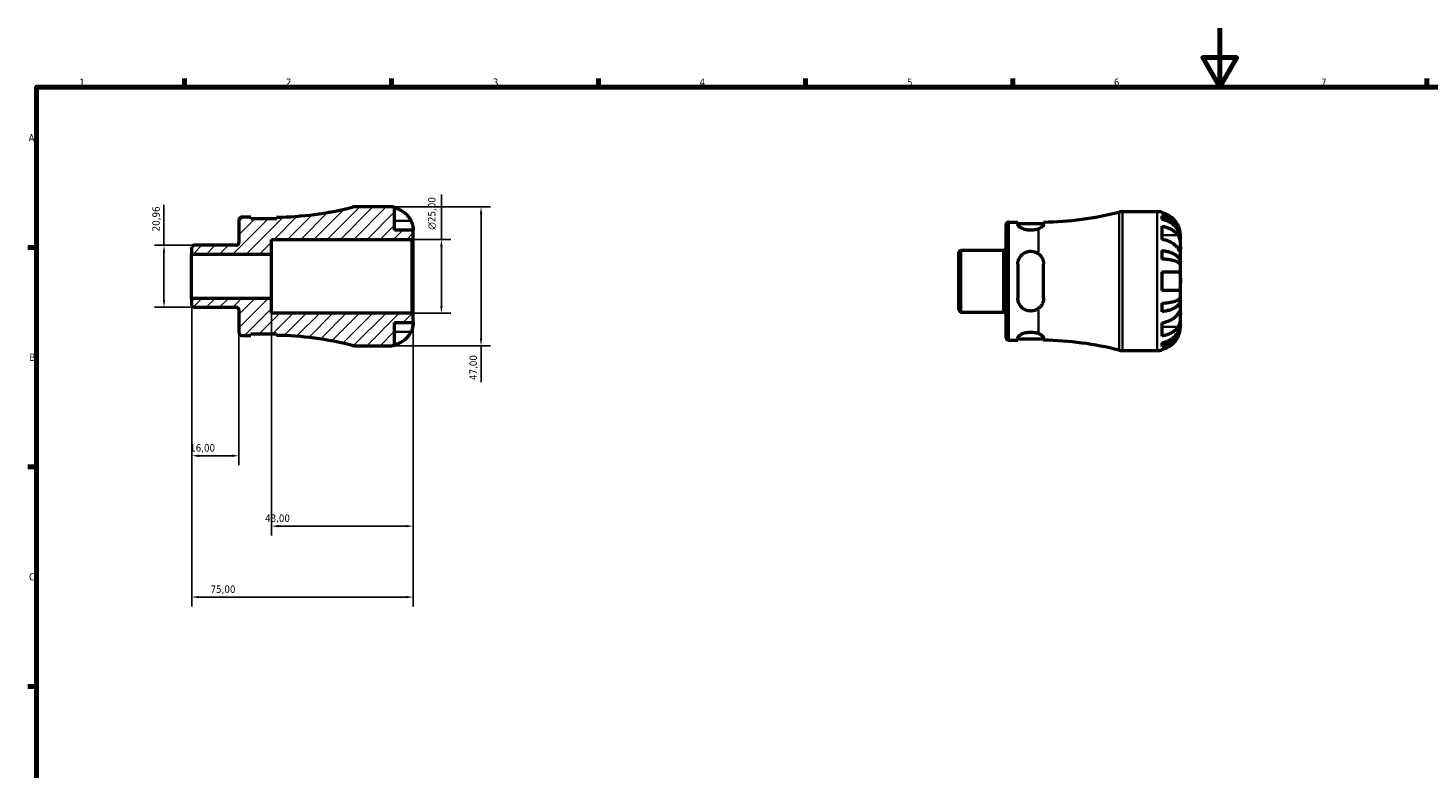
# Model space of a CAD drawing. Header units: millimetres. Extents: x 0 to 902, y 0 to 594.
# Tile 3 of 5: x 17 to 491, y 343 to 594. Entities that reach past the tile are written whole.
import ezdxf

# ---------------------------------------------------------------- set-up
doc = ezdxf.new("R2010")
doc.units = ezdxf.units.MM
for name, color, linetype, lineweight in [('Border (ISO)', 7, 'Continuous', 70), ('Dimension (ISO)', 7, 'Continuous', 25), ('Hatch (ISO)', 7, 'Continuous', 18), ('Visible (ISO)', 7, 'Continuous', 50), ('Visible Narrow (ISO)', 7, 'Continuous', 35)]:
    doc.layers.add(name, color=color, linetype=linetype, lineweight=lineweight)
doc.styles.add('Note Text (ISO)', font='tahoma.ttf')
doc.dimstyles.new('Default (ISO)', dxfattribs={"dimtxt": 2.5, "dimasz": 2.5, "dimexe": 3.175, "dimexo": 0, "dimgap": 0.762, "dimtad": 1, "dimrnd": 1e-08, "dimzin": 0, "dimtxsty": 'Note Text (ISO)', "dimcen": 0.09, "dimdle": 10, "dimclrd": 256, "dimclre": 256, "dimclrt": 232, "dimazin": 0, "dimtfac": 1.40208, "dimtmove": 0, "dimatfit": 3, "dimfxl": 1, "dimtolj": 1, "dimtzin": 0, "dimlwd": -1, "dimlwe": -1, "dimarcsym": 0})

# ---------------------------------------------------------------- blocks, each defined once
blk = doc.blocks.new('Borders Default Border')
at = {"layer": 'Border (ISO)'}
for p, q in [((70.08, 574), (70.08, 576.9)), ((140.17, 574), (140.17, 576.9)), ((210.25, 574), (210.25, 576.9)), ((280.33, 574), (280.33, 576.9)), ((350.42, 574), (350.42, 576.9)), ((490.58, 574), (490.58, 576.9)), ((20, 519.75), (17.1, 519.75)), ((20, 445.5), (17.1, 445.5)), ((20, 371.25), (17.1, 371.25))]:
    blk.add_line(p, q, dxfattribs=at)
at = {"layer": 'Border (ISO)', "flags": 128}
for points in [[(420.5, 594), (420.5, 574), (414.73, 584), (426.27, 584), (420.5, 574)], [(20, 20), (20, 574), (821, 574), (821, 20), (20, 20)]]:
    blk.add_lwpolyline(points, dxfattribs=at)
at = {"layer": 'Border (ISO)', "color": 232, "true_color": 0xca0064, "char_height": 2.5, "attachment_point": 7, "style": 'Note Text (ISO)'}
for s, insert in [('1', (34.48, 574.4)), ('2', (104.37, 574.4)), ('3', (174.43, 574.35)), ('4', (244.42, 574.4)), ('5', (314.64, 574.35)), ('6', (384.66, 574.35)), ('7', (454.77, 574.4)), ('A', (17.29, 555.62)), ('B', (17.59, 481.37)), ('C', (17.43, 407.08))]:
    blk.add_mtext(s, dxfattribs=dict(at, insert=insert))
blk = doc.blocks.new('*D7')
at = {"layer": 'Defpoints', "color": 0, "transparency": 16777216}
for p in [(63.13, 520.48), (73.13, 520.48), (73.13, 499.52)]:
    blk.add_point(p, dxfattribs=at)
at = {"layer": 'Dimension (ISO)', "transparency": 16777216}
for p, q in [((63.13, 520.48), (63.13, 534.22)), ((73.13, 520.48), (59.95, 520.48)), ((63.13, 502.02), (63.13, 517.98)), ((73.13, 499.52), (59.95, 499.52))]:
    blk.add_line(p, q, dxfattribs=at)
for points in [[(62.71, 517.98), (63.54, 517.98), (63.13, 520.48)], [(62.71, 502.02), (63.54, 502.02), (63.13, 499.52)]]:
    blk.add_solid(points, dxfattribs=at)
at = {"layer": 'Dimension (ISO)', "color": 232, "true_color": 0xca0064, "transparency": 16777216, "insert": (59.19, 525.2), "char_height": 2.5, "attachment_point": 1, "rotation": 90, "style": 'Note Text (ISO)'}
blk.add_mtext('\\A1;20,96', dxfattribs=at)
blk = doc.blocks.new('*D8')
at = {"layer": 'Defpoints', "color": 0, "transparency": 16777216}
for p in [(99.5, 502.5), (147.5, 497.03), (99.5, 425.47)]:
    blk.add_point(p, dxfattribs=at)
at = {"layer": 'Dimension (ISO)', "transparency": 16777216}
for p, q in [((99.5, 502.5), (99.5, 422.29)), ((147.5, 497.03), (147.5, 422.29)), ((145, 425.47), (102, 425.47))]:
    blk.add_line(p, q, dxfattribs=at)
for points in [[(102, 425.89), (102, 425.05), (99.5, 425.47)], [(145, 425.89), (145, 425.05), (147.5, 425.47)]]:
    blk.add_solid(points, dxfattribs=at)
at = {"layer": 'Dimension (ISO)', "color": 232, "true_color": 0xca0064, "transparency": 16777216, "insert": (97.33, 429.41), "char_height": 2.5, "attachment_point": 1, "style": 'Note Text (ISO)'}
blk.add_mtext('\\A1;48,00', dxfattribs=at)
blk = doc.blocks.new('*D9')
at = {"layer": 'Defpoints', "color": 0, "transparency": 16777216}
for p in [(147.03, 522.5), (157.03, 522.5), (147.03, 497.5)]:
    blk.add_point(p, dxfattribs=at)
at = {"layer": 'Dimension (ISO)', "transparency": 16777216}
for p, q in [((157.03, 522.5), (157.03, 537.63)), ((147.03, 522.5), (160.2, 522.5)), ((157.03, 500), (157.03, 520)), ((147.03, 497.5), (160.2, 497.5))]:
    blk.add_line(p, q, dxfattribs=at)
for points in [[(156.61, 520), (157.45, 520), (157.03, 522.5)], [(156.61, 500), (157.45, 500), (157.03, 497.5)]]:
    blk.add_solid(points, dxfattribs=at)
at = {"layer": 'Dimension (ISO)', "color": 232, "true_color": 0xca0064, "transparency": 16777216, "insert": (152.51, 525.76), "char_height": 2.5, "attachment_point": 1, "rotation": 90, "style": 'Note Text (ISO)'}
blk.add_mtext('\\A1;\\fAIGDT|b0|i0;\\H2.5000;\\ln\\fTahoma|b0|i0;\\H2.5000;25,00', dxfattribs=at)
blk = doc.blocks.new('*D10')
at = {"layer": 'Defpoints', "color": 0, "transparency": 16777216}
for p in [(139.62, 533.5), (139.62, 486.5), (170.47, 486.5)]:
    blk.add_point(p, dxfattribs=at)
at = {"layer": 'Dimension (ISO)', "transparency": 16777216}
for p, q in [((139.62, 533.5), (173.65, 533.5)), ((170.47, 531), (170.47, 489)), ((139.62, 486.5), (173.65, 486.5)), ((170.47, 486.5), (170.47, 474.13))]:
    blk.add_line(p, q, dxfattribs=at)
for points in [[(170.05, 531), (170.89, 531), (170.47, 533.5)], [(170.05, 489), (170.89, 489), (170.47, 486.5)]]:
    blk.add_solid(points, dxfattribs=at)
at = {"layer": 'Dimension (ISO)', "color": 232, "true_color": 0xca0064, "transparency": 16777216, "insert": (166.54, 474.9), "char_height": 2.5, "attachment_point": 1, "rotation": 90, "style": 'Note Text (ISO)'}
blk.add_mtext('\\A1;47,00', dxfattribs=at)
blk = doc.blocks.new('*D12')
at = {"layer": 'Defpoints', "color": 0, "transparency": 16777216}
for p in [(72.5, 502.5), (88.5, 490.95), (72.5, 449.27)]:
    blk.add_point(p, dxfattribs=at)
at = {"layer": 'Dimension (ISO)', "transparency": 16777216}
for p, q in [((72.5, 502.5), (72.5, 446.09)), ((88.5, 490.95), (88.5, 446.09)), ((86, 449.27), (75, 449.27))]:
    blk.add_line(p, q, dxfattribs=at)
for points in [[(75, 449.69), (75, 448.85), (72.5, 449.27)], [(86, 449.69), (86, 448.85), (88.5, 449.27)]]:
    blk.add_solid(points, dxfattribs=at)
at = {"layer": 'Dimension (ISO)', "color": 232, "true_color": 0xca0064, "transparency": 16777216, "insert": (71.98, 453.2), "char_height": 2.5, "attachment_point": 1, "style": 'Note Text (ISO)'}
blk.add_mtext('\\A1;16,00', dxfattribs=at)
blk = doc.blocks.new('*D13')
at = {"layer": 'Defpoints', "color": 0, "transparency": 16777216}
for p in [(72.5, 502.5), (147.5, 497.03), (72.5, 401.47)]:
    blk.add_point(p, dxfattribs=at)
at = {"layer": 'Dimension (ISO)', "transparency": 16777216}
for p, q in [((72.5, 502.5), (72.5, 398.3)), ((147.5, 497.03), (147.5, 398.3)), ((145, 401.47), (75, 401.47))]:
    blk.add_line(p, q, dxfattribs=at)
for points in [[(75, 401.89), (75, 401.05), (72.5, 401.47)], [(145, 401.89), (145, 401.05), (147.5, 401.47)]]:
    blk.add_solid(points, dxfattribs=at)
at = {"layer": 'Dimension (ISO)', "color": 232, "true_color": 0xca0064, "transparency": 16777216, "insert": (78.88, 405.4), "char_height": 2.5, "attachment_point": 1, "style": 'Note Text (ISO)'}
blk.add_mtext('\\A1;75,00', dxfattribs=at)

msp = doc.modelspace()

# ---------------------------------------------------------------- hatches: boundary and pattern name
at = {"layer": 'Hatch (ISO)'}
h = msp.add_hatch(dxfattribs=at)
h.set_pattern_fill('ANSI31', color=256, scale=25.4, style=0)
h.set_pattern_definition([(45, (0, 0), (-2.245064, 2.245064), [])])
edge = h.paths.add_edge_path()
edge.add_line((72.499, 500.151), (73.128, 499.522))
edge.add_line((73.128, 499.522), (87.574, 499.522))
edge.add_ellipse((87.574, 498.597), major_axis=(0, 0.925), ratio=1, start_angle=270, end_angle=360, ccw=False)
edge.add_line((88.499, 498.597), (88.499, 490.95))
edge.add_ellipse((89.424, 490.95), major_axis=(-0.925, 0), ratio=1, start_angle=0, end_angle=90)
edge.add_line((89.424, 490.025), (92.487, 490.025))
edge.add_line((92.487, 490.025), (92.487, 490.525))
edge.add_line((92.487, 490.525), (101.237, 490.525))
edge.add_line((101.237, 490.525), (101.237, 490.011))
edge.add_ellipse((99.499, 378.324), major_axis=(1.738, 111.687), ratio=1, start_angle=346.75479, end_angle=360, ccw=False)
edge.add_ellipse((127.928, 491.2), major_axis=(-1.148, -4.558), ratio=1, start_angle=0, end_angle=14.13648)
edge.add_line((127.928, 486.5), (139.624, 486.5))
edge.add_ellipse((139.624, 494.375), major_axis=(0, -7.875), ratio=1, start_angle=0, end_angle=11.53696)
edge.add_line((141.199, 486.659), (141.199, 494.375))
edge.add_line((141.199, 494.375), (147.499, 494.375))
edge.add_line((147.499, 494.375), (147.499, 497.03))
edge.add_line((147.499, 497.03), (147.029, 497.5))
edge.add_line((147.029, 497.5), (99.499, 497.5))
edge.add_line((99.499, 497.5), (99.499, 502.5))
edge.add_line((99.499, 502.5), (72.499, 502.5))
edge.add_line((72.499, 502.5), (72.499, 500.151))
edge = h.paths.add_edge_path()
edge.add_line((73.128, 520.477), (72.499, 519.849))
edge.add_line((72.499, 519.849), (72.499, 517.5))
edge.add_line((72.499, 517.5), (99.499, 517.5))
edge.add_line((99.499, 517.5), (99.499, 522.5))
edge.add_line((99.499, 522.5), (147.029, 522.5))
edge.add_line((147.029, 522.5), (147.499, 522.97))
edge.add_line((147.499, 522.97), (147.499, 525.625))
edge.add_line((147.499, 525.625), (141.199, 525.625))
edge.add_line((141.199, 525.625), (141.199, 533.341))
edge.add_ellipse((139.624, 525.625), major_axis=(1.575, 7.716), ratio=1, start_angle=0, end_angle=11.53696)
edge.add_line((139.624, 533.5), (127.928, 533.5))
edge.add_ellipse((127.928, 528.8), major_axis=(0, 4.7), ratio=1, start_angle=0, end_angle=14.13648)
edge.add_ellipse((99.499, 641.676), major_axis=(27.281, -108.318), ratio=1, start_angle=346.75479, end_angle=360, ccw=False)
edge.add_line((101.237, 529.989), (101.237, 529.475))
edge.add_line((101.237, 529.475), (92.487, 529.475))
edge.add_line((92.487, 529.475), (92.487, 529.975))
edge.add_line((92.487, 529.975), (89.424, 529.975))
edge.add_ellipse((89.424, 529.05), major_axis=(0, 0.925), ratio=1, start_angle=0, end_angle=90)
edge.add_line((88.499, 529.05), (88.499, 521.402))
edge.add_ellipse((87.574, 521.403), major_axis=(0.925, 0), ratio=1, start_angle=270, end_angle=360, ccw=False)
edge.add_line((87.574, 520.477), (73.128, 520.477))

# ---------------------------------------------------------------- linework, layer by layer
at = {"layer": 'Visible (ISO)'}
for p, q in [((139.624, 533.5), (127.928, 533.5)), ((141.199, 525.625), (141.199, 533.341)), ((387.583, 531.866), (399.279, 531.866)), ((400.854, 531.707), (400.854, 531.493)), ((88.499, 529.05), (88.499, 521.403)), ((92.487, 529.975), (89.424, 529.975)), ((92.487, 529.475), (92.487, 529.975)), ((101.237, 529.475), (92.487, 529.475)), ((101.237, 529.989), (101.237, 529.475)), ((348.154, 489.316), (348.154, 527.416)), ((349.079, 528.341), (352.142, 528.341)), ((352.142, 528.341), (352.142, 527.495)), ((352.142, 527.841), (360.892, 527.841)), ((360.892, 527.509), (360.892, 528.354)), ((400.854, 530.485), (400.854, 529.277)), ((400.854, 526.947), (400.854, 522.492)), ((99.499, 517.5), (99.499, 522.5)), ((99.499, 522.5), (147.029, 522.5)), ((147.499, 525.625), (141.199, 525.625)), ((147.029, 522.5), (147.499, 522.97)), ((147.029, 522.5), (147.029, 497.5)), ((147.499, 522.97), (147.499, 525.625)), ((147.499, 497.03), (147.499, 522.97)), ((407.154, 522.985), (407.142, 522.985)), ((407.154, 522.985), (407.154, 523.991)), ((407.154, 522.603), (407.154, 522.985)), ((407.154, 519.414), (407.154, 522.603)), ((73.128, 520.477), (72.499, 519.849)), ((72.499, 519.849), (72.499, 517.5)), ((72.499, 517.5), (99.499, 517.5)), ((72.499, 502.5), (72.499, 517.5)), ((87.574, 520.477), (73.128, 520.477)), ((99.499, 502.5), (99.499, 517.5)), ((332.154, 518.215), (332.783, 518.843)), ((332.154, 498.517), (332.154, 518.215)), ((332.783, 518.843), (347.229, 518.843)), ((332.783, 518.843), (332.783, 497.888)), ((400.854, 518.735), (400.854, 515.82)), ((407.154, 514.804), (407.154, 519.414)), ((352.142, 514.116), (352.142, 502.616)), ((360.892, 502.616), (360.892, 514.116)), ((407.154, 514.804), (406.245, 514.804)), ((407.154, 513.88), (407.154, 514.804)), ((407.154, 508.366), (407.154, 513.88)), ((400.854, 511.516), (400.854, 505.216)), ((407.154, 502.851), (407.154, 508.366)), ((99.499, 502.5), (72.499, 502.5)), ((72.499, 502.5), (72.499, 500.151)), ((99.499, 497.5), (99.499, 502.5)), ((407.154, 501.928), (407.154, 502.851)), ((72.499, 500.151), (73.128, 499.522)), ((73.128, 499.522), (87.574, 499.522)), ((88.499, 498.597), (88.499, 490.95)), ((332.154, 498.517), (332.783, 497.888)), ((332.783, 497.888), (347.229, 497.888)), ((400.854, 500.912), (400.854, 497.996)), ((407.154, 501.928), (406.245, 501.928)), ((407.154, 497.317), (407.154, 501.928)), ((147.029, 497.5), (99.499, 497.5)), ((141.199, 486.659), (141.199, 494.375)), ((141.199, 494.375), (147.499, 494.375)), ((147.499, 497.03), (147.029, 497.5)), ((147.499, 494.375), (147.499, 497.03)), ((400.854, 494.24), (400.854, 489.785)), ((407.154, 493.746), (407.142, 493.746)), ((407.154, 494.129), (407.154, 497.317)), ((407.154, 493.746), (407.154, 494.129)), ((407.154, 492.741), (407.154, 493.746)), ((89.424, 490.025), (92.487, 490.025)), ((92.487, 490.025), (92.487, 490.525)), ((92.487, 490.525), (101.237, 490.525)), ((101.237, 490.525), (101.237, 490.011)), ((349.079, 488.391), (352.142, 488.391)), ((352.142, 489.236), (352.142, 488.391)), ((352.142, 488.891), (360.892, 488.891)), ((360.892, 488.377), (360.892, 489.222)), ((127.928, 486.5), (139.624, 486.5)), ((387.583, 484.866), (399.279, 484.866)), ((400.854, 487.455), (400.854, 486.247)), ((400.854, 485.238), (400.854, 485.025))]:
    msp.add_line(p, q, dxfattribs=at)
for centre, radius, start, end in [((99.499, 641.676), 111.701, 270.89127, 284.13648), ((127.928, 528.8), 4.7, 90, 104.13648), ((139.624, 525.625), 7.875, 78.46304, 90), ((359.154, 640.042), 111.701, 270.89127, 284.13648), ((387.583, 527.166), 4.7, 90, 104.13648), ((399.279, 523.991), 7.875, 78.46304, 90), ((89.424, 529.05), 0.925, 90, 180), ((349.079, 527.416), 0.925, 90, 180), ((87.574, 521.403), 0.925, 270, 0), ((347.229, 519.768), 0.925, 270, 0), ((87.574, 498.597), 0.925, 0, 90), ((347.229, 496.963), 0.925, 0, 90), ((89.424, 490.95), 0.925, 180, 270), ((99.499, 378.324), 111.701, 75.86352, 89.10873), ((349.079, 489.316), 0.925, 180, 270), ((359.154, 376.69), 111.701, 75.86352, 89.10873), ((127.928, 491.2), 4.7, 255.86352, 270), ((139.624, 494.375), 7.875, 270, 281.53696), ((387.583, 489.566), 4.7, 255.86352, 270), ((399.279, 492.741), 7.875, 270, 281.53696)]:
    msp.add_arc(centre, radius, start, end, dxfattribs=at)
for points, knots in [([(141.199, 533.127), (141.701, 533.024), (142.191, 532.869), (143.074, 532.501), (143.546, 532.253), (144.426, 531.661), (144.835, 531.318), (145.523, 530.625), (145.866, 530.211), (146.374, 529.445), (146.563, 529.108), (146.721, 528.775)], [0.14941001, 0.14941001, 0.14941001, 0.14941001, 0.29044502, 0.29044502, 0.43634177, 0.43634177, 0.58223851, 0.58223851, 0.72934673, 0.72934673, 0.83526259, 0.83526259, 0.83526259, 0.83526259]), ([(406.376, 527.141), (406.218, 527.474), (406.03, 527.811), (405.521, 528.577), (405.178, 528.991), (404.49, 529.684), (404.081, 530.027), (403.201, 530.618), (402.729, 530.867), (401.846, 531.235), (401.356, 531.39), (400.854, 531.493)], [3.89239507, 3.89239507, 3.89239507, 3.89239507, 3.99831093, 3.99831093, 4.14541915, 4.14541915, 4.2913159, 4.2913159, 4.43721264, 4.43721264, 4.57824766, 4.57824766, 4.57824766, 4.57824766]), ([(146.721, 528.775), (146.783, 528.644), (146.842, 528.512), (146.978, 528.186), (147.051, 527.994), (147.182, 527.605), (147.239, 527.41), (147.354, 526.961), (147.4, 526.719), (147.472, 526.235), (147.487, 526.018), (147.501, 525.708), (147.499, 525.625), (147.499, 525.625)], [-0.50816407, -0.50816407, -0.50816407, -0.50816407, -0.46460526, -0.46460526, -0.40154747, -0.40154747, -0.3356183, -0.3356183, -0.24286964, -0.24286964, -0.12490659, -0.12490659, 0, 0, 0, 0]), ([(359.154, 526.075), (358.863, 525.96), (358.533, 525.855), (357.652, 525.651), (357.07, 525.585), (356.517, 525.585), (355.964, 525.585), (355.382, 525.651), (354.324, 525.896), (353.847, 526.072), (353.069, 526.447), (352.722, 526.675), (352.259, 527.114), (352.142, 527.324), (352.142, 527.495)], [-0.27643246, -0.27643246, -0.27643246, -0.27643246, -0.16590573, -0.16590573, 0, 0, 0, 0.16590573, 0.16590573, 0.33181146, 0.33181146, 0.51000104, 0.51000104, 0.68819062, 0.68819062, 0.68819062, 0.68819062]), ([(360.892, 527.509), (360.892, 527.482), (360.889, 527.454), (360.877, 527.394), (360.867, 527.36), (360.825, 527.254), (360.781, 527.179), (360.569, 526.902), (360.318, 526.688), (359.746, 526.338), (359.468, 526.199), (359.154, 526.075)], [-0.42849548, -0.42849548, -0.42849548, -0.42849548, -0.40016591, -0.40016591, -0.36811318, -0.36811318, -0.2996935, -0.2996935, -0.1238628, -0.1238628, -0.00002153, -0.00002153, -0.00002153, -0.00002153]), ([(400.854, 530.485), (401.359, 530.384), (401.852, 530.234), (402.738, 529.878), (403.21, 529.638), (404.091, 529.068), (404.5, 528.737), (405.188, 528.07), (405.529, 527.672), (406.119, 526.817), (406.366, 526.358), (406.739, 525.485), (406.899, 524.989), (407.106, 523.976), (407.154, 523.459), (407.154, 522.985)], [0.1494024, 0.1494024, 0.1494024, 0.1494024, 0.2912498, 0.2912498, 0.4370651, 0.4370651, 0.5828803, 0.5828803, 0.7290354, 0.7290354, 0.8751905, 0.8751905, 1.0219149, 1.0219149, 1.1686392, 1.1686392, 1.1686392, 1.1686392]), ([(407.154, 522.603), (407.154, 523.024), (407.106, 523.484), (406.899, 524.386), (406.739, 524.827), (406.366, 525.604), (406.119, 526.012), (405.529, 526.774), (405.188, 527.128), (404.5, 527.721), (404.091, 528.016), (403.21, 528.524), (402.738, 528.737), (401.852, 529.054), (401.359, 529.188), (400.854, 529.277)], [3.5133937, 3.5133937, 3.5133937, 3.5133937, 3.6601181, 3.6601181, 3.8068425, 3.8068425, 3.9529976, 3.9529976, 4.0991526, 4.0991526, 4.2449679, 4.2449679, 4.3907831, 4.3907831, 4.5326305, 4.5326305, 4.5326305, 4.5326305]), ([(400.854, 526.947), (401.356, 526.874), (401.846, 526.764), (402.729, 526.504), (403.201, 526.328), (404.081, 525.91), (404.49, 525.667), (405.178, 525.178), (405.521, 524.885), (406.03, 524.343), (406.218, 524.105), (406.376, 523.869)], [0.14941001, 0.14941001, 0.14941001, 0.14941001, 0.29044502, 0.29044502, 0.43634177, 0.43634177, 0.58223851, 0.58223851, 0.72934673, 0.72934673, 0.83526259, 0.83526259, 0.83526259, 0.83526259]), ([(407.154, 523.991), (407.154, 523.991), (407.154, 524.014), (407.153, 524.108), (407.152, 524.182), (407.138, 524.451), (407.118, 524.694), (407.033, 525.205), (406.983, 525.441), (406.865, 525.879), (406.806, 526.07), (406.669, 526.459), (406.592, 526.657), (406.465, 526.95), (406.421, 527.046), (406.376, 527.141)], [-2.17667965, -2.17667965, -2.17667965, -2.17667965, -2.11086653, -2.11086653, -2.04055216, -2.04055216, -1.91738302, -1.91738302, -1.82942275, -1.82942275, -1.76558177, -1.76558177, -1.70117883, -1.70117883, -1.66961913, -1.66961913, -1.66961913, -1.66961913]), ([(406.376, 519.414), (406.218, 519.65), (406.03, 519.888), (405.521, 520.43), (405.178, 520.723), (404.49, 521.213), (404.081, 521.455), (403.201, 521.873), (402.729, 522.049), (401.846, 522.309), (401.356, 522.419), (400.854, 522.492)], [3.89239507, 3.89239507, 3.89239507, 3.89239507, 3.99831093, 3.99831093, 4.14541915, 4.14541915, 4.2913159, 4.2913159, 4.43721264, 4.43721264, 4.57824766, 4.57824766, 4.57824766, 4.57824766]), ([(406.376, 523.869), (406.434, 523.783), (406.489, 523.691), (406.626, 523.436), (406.701, 523.264), (406.836, 522.891), (406.894, 522.69), (407.009, 522.191), (407.055, 521.89), (407.127, 521.194), (407.142, 520.806), (407.156, 520.058), (407.154, 519.709), (407.154, 519.414)], [-0.50766593, -0.50766593, -0.50766593, -0.50766593, -0.46718991, -0.46718991, -0.40200215, -0.40200215, -0.33506637, -0.33506637, -0.24300458, -0.24300458, -0.12488859, -0.12488859, 0, 0, 0, 0]), ([(352.142, 514.116), (352.142, 514.685), (352.259, 515.282), (352.722, 516.373), (353.069, 516.867), (353.847, 517.621), (354.324, 517.944), (355.382, 518.38), (355.964, 518.491), (357.07, 518.491), (357.652, 518.38), (358.533, 518.017), (358.863, 517.826), (359.154, 517.606)], [0.66656863, 0.66656863, 0.66656863, 0.66656863, 0.84475821, 0.84475821, 1.02294779, 1.02294779, 1.18885352, 1.18885352, 1.35475925, 1.35475925, 1.52066497, 1.52066497, 1.6311917, 1.6311917, 1.6311917, 1.6311917]), ([(359.154, 517.606), (359.629, 517.248), (360.021, 516.8), (360.516, 515.937), (360.67, 515.552), (360.816, 514.952), (360.85, 514.75), (360.884, 514.403), (360.892, 514.26), (360.892, 514.116)], [-0.42931297, -0.42931297, -0.42931297, -0.42931297, -0.24174979, -0.24174979, -0.10996763, -0.10996763, -0.04512832, -0.04512832, 0, 0, 0, 0]), ([(400.854, 518.735), (401.359, 518.683), (401.852, 518.604), (402.738, 518.418), (403.21, 518.292), (404.091, 517.993), (404.5, 517.819), (405.188, 517.47), (405.529, 517.261), (406.119, 516.813), (406.366, 516.572), (406.739, 516.114), (406.899, 515.854), (407.106, 515.323), (407.154, 515.052), (407.154, 514.804)], [0.1494024, 0.1494024, 0.1494024, 0.1494024, 0.2912498, 0.2912498, 0.4370651, 0.4370651, 0.5828803, 0.5828803, 0.7290354, 0.7290354, 0.8751905, 0.8751905, 1.0219149, 1.0219149, 1.1686392, 1.1686392, 1.1686392, 1.1686392]), ([(407.154, 519.414), (407.154, 519.259), (407.154, 519.12), (407.153, 518.872), (407.152, 518.766), (407.139, 518.568), (407.124, 518.503), (407.059, 518.484), (407.012, 518.522), (406.895, 518.663), (406.836, 518.742), (406.701, 518.934), (406.626, 519.044), (406.489, 519.246), (406.434, 519.328), (406.376, 519.414)], [0, 0, 0, 0, 0.06608139, 0.06608139, 0.13667451, 0.13667451, 0.23873403, 0.23873403, 0.33457773, 0.33457773, 0.40157847, 0.40157847, 0.46685307, 0.46685307, 0.50745344, 0.50745344, 0.50745344, 0.50745344]), ([(407.154, 513.88), (407.154, 514.003), (407.106, 514.136), (406.899, 514.398), (406.739, 514.527), (406.366, 514.753), (406.119, 514.871), (405.529, 515.092), (405.188, 515.195), (404.5, 515.368), (404.091, 515.453), (403.21, 515.601), (402.738, 515.663), (401.852, 515.755), (401.359, 515.794), (400.854, 515.82)], [3.5133937, 3.5133937, 3.5133937, 3.5133937, 3.6601181, 3.6601181, 3.8068425, 3.8068425, 3.9529976, 3.9529976, 4.0991526, 4.0991526, 4.2449679, 4.2449679, 4.3907831, 4.3907831, 4.5326305, 4.5326305, 4.5326305, 4.5326305]), ([(400.854, 511.516), (401.356, 511.516), (401.846, 511.516), (402.729, 511.516), (403.201, 511.516), (404.081, 511.516), (404.49, 511.516), (405.178, 511.516), (405.521, 511.516), (406.03, 511.516), (406.218, 511.516), (406.376, 511.516)], [0.14941001, 0.14941001, 0.14941001, 0.14941001, 0.29044502, 0.29044502, 0.43634177, 0.43634177, 0.58223851, 0.58223851, 0.72934673, 0.72934673, 0.83526259, 0.83526259, 0.83526259, 0.83526259]), ([(406.376, 511.516), (406.438, 511.516), (406.497, 511.508), (406.633, 511.466), (406.706, 511.424), (406.837, 511.298), (406.894, 511.213), (407.009, 510.959), (407.056, 510.772), (407.127, 510.27), (407.142, 509.94), (407.156, 509.194), (407.154, 508.782), (407.154, 508.366)], [-0.50816407, -0.50816407, -0.50816407, -0.50816407, -0.46460526, -0.46460526, -0.40154747, -0.40154747, -0.3356183, -0.3356183, -0.24286964, -0.24286964, -0.12490659, -0.12490659, 0, 0, 0, 0]), ([(407.154, 508.366), (407.154, 508.146), (407.154, 507.928), (407.153, 507.484), (407.152, 507.261), (407.138, 506.675), (407.118, 506.341), (407.033, 505.864), (406.983, 505.698), (406.865, 505.472), (406.806, 505.397), (406.669, 505.284), (406.592, 505.247), (406.465, 505.22), (406.421, 505.216), (406.376, 505.216)], [-2.17667965, -2.17667965, -2.17667965, -2.17667965, -2.11086653, -2.11086653, -2.04055216, -2.04055216, -1.91738302, -1.91738302, -1.82942275, -1.82942275, -1.76558177, -1.76558177, -1.70117883, -1.70117883, -1.66961913, -1.66961913, -1.66961913, -1.66961913]), ([(359.154, 499.125), (358.863, 498.905), (358.533, 498.715), (357.652, 498.352), (357.07, 498.241), (356.517, 498.241), (355.964, 498.241), (355.382, 498.352), (354.324, 498.787), (353.847, 499.11), (353.069, 499.865), (352.722, 500.359), (352.259, 501.449), (352.142, 502.047), (352.142, 502.616)], [-0.27643246, -0.27643246, -0.27643246, -0.27643246, -0.16590573, -0.16590573, 0, 0, 0, 0.16590573, 0.16590573, 0.33181146, 0.33181146, 0.51000104, 0.51000104, 0.68819062, 0.68819062, 0.68819062, 0.68819062]), ([(360.892, 502.616), (360.892, 502.525), (360.889, 502.435), (360.877, 502.243), (360.867, 502.142), (360.825, 501.826), (360.781, 501.614), (360.569, 500.877), (360.318, 500.381), (359.746, 499.639), (359.468, 499.363), (359.154, 499.125)], [-0.42849548, -0.42849548, -0.42849548, -0.42849548, -0.40016591, -0.40016591, -0.36811318, -0.36811318, -0.2996935, -0.2996935, -0.1238628, -0.1238628, -0.00002153, -0.00002153, -0.00002153, -0.00002153]), ([(406.376, 505.216), (406.218, 505.216), (406.03, 505.216), (405.521, 505.216), (405.178, 505.216), (404.49, 505.216), (404.081, 505.216), (403.201, 505.216), (402.729, 505.216), (401.846, 505.216), (401.356, 505.216), (400.854, 505.216)], [3.89239507, 3.89239507, 3.89239507, 3.89239507, 3.99831093, 3.99831093, 4.14541915, 4.14541915, 4.2913159, 4.2913159, 4.43721264, 4.43721264, 4.57824766, 4.57824766, 4.57824766, 4.57824766]), ([(400.854, 500.912), (401.359, 500.938), (401.852, 500.977), (402.738, 501.069), (403.21, 501.131), (404.091, 501.278), (404.5, 501.364), (405.188, 501.536), (405.529, 501.639), (406.119, 501.861), (406.366, 501.979), (406.739, 502.205), (406.899, 502.333), (407.106, 502.595), (407.154, 502.729), (407.154, 502.851)], [0.1494024, 0.1494024, 0.1494024, 0.1494024, 0.2912498, 0.2912498, 0.4370651, 0.4370651, 0.5828803, 0.5828803, 0.7290354, 0.7290354, 0.8751905, 0.8751905, 1.0219149, 1.0219149, 1.1686392, 1.1686392, 1.1686392, 1.1686392]), ([(407.154, 501.928), (407.154, 501.679), (407.106, 501.408), (406.899, 500.877), (406.739, 500.617), (406.366, 500.159), (406.119, 499.919), (405.529, 499.47), (405.188, 499.262), (404.5, 498.912), (404.091, 498.739), (403.21, 498.44), (402.738, 498.314), (401.852, 498.128), (401.359, 498.049), (400.854, 497.996)], [3.5133937, 3.5133937, 3.5133937, 3.5133937, 3.6601181, 3.6601181, 3.8068425, 3.8068425, 3.9529976, 3.9529976, 4.0991526, 4.0991526, 4.2449679, 4.2449679, 4.3907831, 4.3907831, 4.5326305, 4.5326305, 4.5326305, 4.5326305]), ([(406.376, 497.317), (406.434, 497.403), (406.489, 497.486), (406.626, 497.687), (406.701, 497.798), (406.836, 497.989), (406.894, 498.068), (407.009, 498.206), (407.055, 498.245), (407.127, 498.232), (407.142, 498.152), (407.156, 497.845), (407.154, 497.612), (407.154, 497.317)], [-0.50766593, -0.50766593, -0.50766593, -0.50766593, -0.46718991, -0.46718991, -0.40200215, -0.40200215, -0.33506637, -0.33506637, -0.24300458, -0.24300458, -0.12488859, -0.12488859, 0, 0, 0, 0]), ([(147.499, 494.375), (147.499, 494.375), (147.499, 494.352), (147.498, 494.258), (147.497, 494.184), (147.483, 493.914), (147.463, 493.672), (147.378, 493.161), (147.328, 492.924), (147.209, 492.487), (147.151, 492.296), (147.014, 491.907), (146.937, 491.709), (146.81, 491.416), (146.766, 491.32), (146.721, 491.225)], [-2.17667965, -2.17667965, -2.17667965, -2.17667965, -2.11086653, -2.11086653, -2.04055216, -2.04055216, -1.91738302, -1.91738302, -1.82942275, -1.82942275, -1.76558177, -1.76558177, -1.70117883, -1.70117883, -1.66961913, -1.66961913, -1.66961913, -1.66961913]), ([(400.854, 494.24), (401.356, 494.313), (401.846, 494.423), (402.729, 494.682), (403.201, 494.858), (404.081, 495.277), (404.49, 495.519), (405.178, 496.009), (405.521, 496.302), (406.03, 496.844), (406.218, 497.082), (406.376, 497.317)], [0.14941001, 0.14941001, 0.14941001, 0.14941001, 0.29044502, 0.29044502, 0.43634177, 0.43634177, 0.58223851, 0.58223851, 0.72934673, 0.72934673, 0.83526259, 0.83526259, 0.83526259, 0.83526259]), ([(400.854, 487.455), (401.359, 487.544), (401.852, 487.678), (402.738, 487.994), (403.21, 488.208), (404.091, 488.716), (404.5, 489.01), (405.188, 489.604), (405.529, 489.958), (406.119, 490.719), (406.366, 491.127), (406.739, 491.905), (406.899, 492.346), (407.106, 493.247), (407.154, 493.708), (407.154, 494.129)], [0.1494024, 0.1494024, 0.1494024, 0.1494024, 0.2912498, 0.2912498, 0.4370651, 0.4370651, 0.5828803, 0.5828803, 0.7290354, 0.7290354, 0.8751905, 0.8751905, 1.0219149, 1.0219149, 1.1686392, 1.1686392, 1.1686392, 1.1686392]), ([(407.154, 493.746), (407.154, 493.273), (407.106, 492.756), (406.899, 491.743), (406.739, 491.247), (406.366, 490.373), (406.119, 489.915), (405.529, 489.059), (405.188, 488.662), (404.5, 487.995), (404.091, 487.664), (403.21, 487.093), (402.738, 486.853), (401.852, 486.498), (401.359, 486.347), (400.854, 486.247)], [3.5133937, 3.5133937, 3.5133937, 3.5133937, 3.6601181, 3.6601181, 3.8068425, 3.8068425, 3.9529976, 3.9529976, 4.0991526, 4.0991526, 4.2449679, 4.2449679, 4.3907831, 4.3907831, 4.5326305, 4.5326305, 4.5326305, 4.5326305]), ([(406.376, 492.862), (406.218, 492.627), (406.03, 492.389), (405.521, 491.847), (405.178, 491.554), (404.49, 491.064), (404.081, 490.822), (403.201, 490.404), (402.729, 490.228), (401.846, 489.968), (401.356, 489.858), (400.854, 489.785)], [3.89239507, 3.89239507, 3.89239507, 3.89239507, 3.99831093, 3.99831093, 4.14541915, 4.14541915, 4.2913159, 4.2913159, 4.43721264, 4.43721264, 4.57824766, 4.57824766, 4.57824766, 4.57824766]), ([(407.154, 497.317), (407.154, 497.162), (407.154, 496.99), (407.153, 496.608), (407.152, 496.397), (407.139, 495.857), (407.124, 495.522), (407.059, 494.866), (407.012, 494.553), (406.895, 494.042), (406.836, 493.841), (406.701, 493.468), (406.626, 493.296), (406.489, 493.041), (406.434, 492.949), (406.376, 492.862)], [0, 0, 0, 0, 0.06608139, 0.06608139, 0.13667451, 0.13667451, 0.23873403, 0.23873403, 0.33457773, 0.33457773, 0.40157847, 0.40157847, 0.46685307, 0.46685307, 0.50745344, 0.50745344, 0.50745344, 0.50745344]), ([(146.721, 491.225), (146.563, 490.892), (146.374, 490.555), (145.866, 489.789), (145.523, 489.375), (144.835, 488.682), (144.426, 488.339), (143.546, 487.747), (143.074, 487.499), (142.191, 487.131), (141.701, 486.976), (141.199, 486.873)], [3.89239507, 3.89239507, 3.89239507, 3.89239507, 3.99831093, 3.99831093, 4.14541915, 4.14541915, 4.2913159, 4.2913159, 4.43721264, 4.43721264, 4.57824766, 4.57824766, 4.57824766, 4.57824766]), ([(352.142, 489.236), (352.142, 489.407), (352.259, 489.617), (352.722, 490.056), (353.069, 490.285), (353.847, 490.66), (354.324, 490.835), (355.382, 491.08), (355.964, 491.147), (357.07, 491.147), (357.652, 491.08), (358.533, 490.876), (358.863, 490.771), (359.154, 490.657)], [0.66656863, 0.66656863, 0.66656863, 0.66656863, 0.84475821, 0.84475821, 1.02294779, 1.02294779, 1.18885352, 1.18885352, 1.35475925, 1.35475925, 1.52066497, 1.52066497, 1.6311917, 1.6311917, 1.6311917, 1.6311917]), ([(359.154, 490.657), (359.629, 490.47), (360.021, 490.247), (360.516, 489.868), (360.67, 489.713), (360.816, 489.494), (360.85, 489.424), (360.884, 489.31), (360.892, 489.265), (360.892, 489.222)], [-0.42931297, -0.42931297, -0.42931297, -0.42931297, -0.24174979, -0.24174979, -0.10996763, -0.10996763, -0.04512832, -0.04512832, 0, 0, 0, 0]), ([(400.854, 485.238), (401.356, 485.342), (401.846, 485.497), (402.729, 485.865), (403.201, 486.113), (404.081, 486.705), (404.49, 487.048), (405.178, 487.74), (405.521, 488.154), (406.03, 488.921), (406.218, 489.258), (406.376, 489.591)], [0.14941001, 0.14941001, 0.14941001, 0.14941001, 0.29044502, 0.29044502, 0.43634177, 0.43634177, 0.58223851, 0.58223851, 0.72934673, 0.72934673, 0.83526259, 0.83526259, 0.83526259, 0.83526259]), ([(406.376, 489.591), (406.438, 489.722), (406.497, 489.854), (406.633, 490.179), (406.706, 490.372), (406.837, 490.761), (406.894, 490.955), (407.009, 491.404), (407.056, 491.646), (407.127, 492.13), (407.142, 492.347), (407.156, 492.658), (407.154, 492.741), (407.154, 492.741)], [-0.50816407, -0.50816407, -0.50816407, -0.50816407, -0.46460526, -0.46460526, -0.40154747, -0.40154747, -0.3356183, -0.3356183, -0.24286964, -0.24286964, -0.12490659, -0.12490659, 0, 0, 0, 0])]:
    msp.add_open_spline(points, degree=3, knots=knots, dxfattribs=at)
at = {"layer": 'Visible Narrow (ISO)'}
for p, q in [((386.435, 485.296), (386.435, 531.436)), ((387.583, 531.576), (387.583, 485.155)), ((399.279, 485.155), (399.279, 531.576)), ((146.445, 528.775), (141.475, 528.775)), ((349.079, 528.095), (349.079, 488.637)), ((359.154, 518.141), (359.154, 525.785)), ((406.1, 523.869), (401.13, 523.869)), ((347.229, 498.017), (347.229, 518.714)), ((359.154, 490.946), (359.154, 498.59)), ((406.1, 492.862), (401.13, 492.862)), ((146.445, 491.225), (141.475, 491.225))]:
    msp.add_line(p, q, dxfattribs=at)

# ---------------------------------------------------------------- block references
msp.add_blockref('Borders Default Border', (0, 0))

# ---------------------------------------------------------------- dimensions: what is measured, and where the dimension line sits
at = {"layer": 'Dimension (ISO)'}
dim = msp.add_linear_dim(base=(157.029, 522.5), p1=(147.029, 497.5), p2=(147.029, 522.5), angle=90, text='\\fAIGDT|b0|i0;\\H2.5000;\\ln\\fTahoma|b0|i0;\\H2.5000;<>', dimstyle='Default (ISO)', override={"dimdec": 2, "dimtp": 0, "dimtm": 0, "dimtdec": 2, "dimtofl": 0, "dimatfit": 2}, dxfattribs=at)
dim.commit()
dim.dimension.update_dxf_attribs({"geometry": '*D9', "text_midpoint": (157.029, 531.317), "dimtype": 160})
for base, p1, p2, angle, override, picture, middle in [((63.127669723, 520.4775), (73.127669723, 499.5225), (73.127669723, 520.4775), 270, {"dimdec": 2, "dimtp": 0, "dimtm": 0, "dimtdec": 2, "dimtofl": 0, "dimatfit": 2}, '*D7', (63.127669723, 529.3295)), ((170.471, 486.5), (139.624, 533.5), (139.624, 486.5), 90, {"dimdec": 2, "dimtp": 0, "dimtm": 0, "dimtdec": 2, "dimtofl": 0, "dimatfit": 2}, '*D10', (170.471, 479.067)), ((72.499, 449.27), (88.499, 490.95), (72.499, 502.5), 180, {"dimdec": 2, "dimtp": 0, "dimtm": 0, "dimtdec": 2, "dimtofl": 0, "dimatfit": 1}, '*D12', (75.999, 449.27)), ((72.499, 401.47), (147.499, 497.03), (72.499, 502.5), 180, {"dimdec": 2, "dimtp": 0, "dimtm": 0, "dimtdec": 2, "dimtofl": 0, "dimatfit": 1}, '*D13', (82.999, 401.47)), ((99.499, 425.47), (147.499, 497.03), (99.499, 502.5), 180, {"dimdec": 2, "dimtp": 0, "dimtm": 0, "dimtdec": 2, "dimtofl": 0, "dimatfit": 1}, '*D8', (101.499, 425.47))]:
    dim = msp.add_linear_dim(base=base, p1=p1, p2=p2, angle=angle, dimstyle='Default (ISO)', override=override, dxfattribs=at)
    dim.commit()
    dim.dimension.update_dxf_attribs({"geometry": picture, "text_midpoint": middle, "dimtype": 160})

doc.saveas('drawing.dxf')
